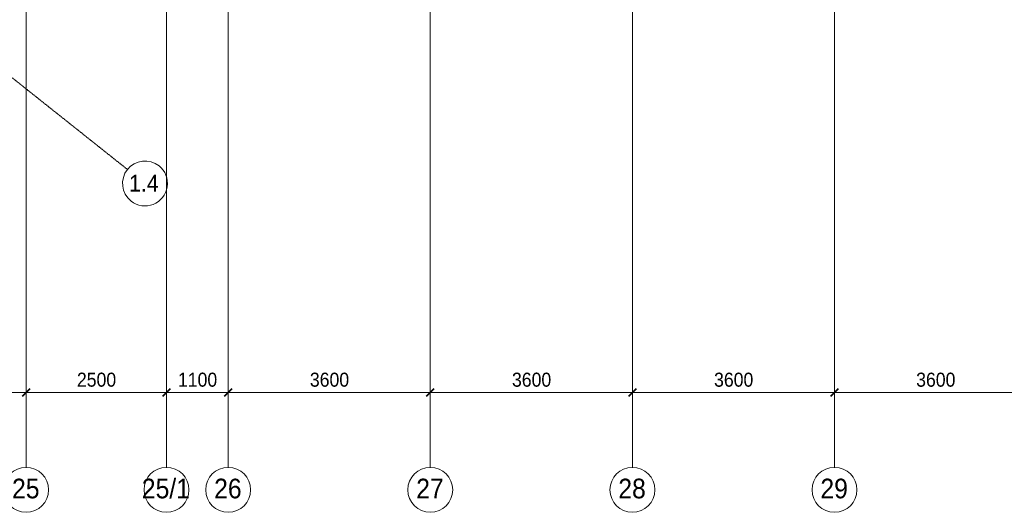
# Model space of a CAD drawing. Header units: millimetres. Extents: x 5617 to 131373, y -9330 to 158328.
# Tile 26 of 83: x 45747 to 63286, y -9255 to -481. Entities that reach past the tile are written whole.
import ezdxf

# ---------------------------------------------------------------- set-up
doc = ezdxf.new("R2010")
doc.units = ezdxf.units.MM
doc.linetypes.add('ADSK_Линия сетки', pattern=[25, 20, -2.5, 0, -2.5])
doc.linetypes.add('Линия сетки', pattern=[25, 20, -2.5, 0, -2.5])
for name, color, linetype, lineweight in [('Оси', 7, 'Continuous', 9), ('Размеры', 7, 'Continuous', 9), ('Размеры-100', 7, 'Continuous', 9)]:
    doc.layers.add(name, color=color, linetype=linetype, lineweight=lineweight)
doc.styles.add('Arial', font='arial.ttf', dxfattribs={"width": 0.9, "height": 250})
doc.styles.add('Arial_1', font='arial.ttf', dxfattribs={"width": 0.9, "height": 350})
doc.styles.add('Arial_2', font='arial.ttf', dxfattribs={"width": 0.9, "height": 300})
doc.dimstyles.new('Основной_2_5_мм', dxfattribs={"dimscale": 304.8, "dimtxt": 255.06485, "dimasz": 0.463911, "dimexe": 0.492126, "dimexo": 0.492126, "dimgap": 0.098425, "dimtad": 1, "dimdec": 0, "dimdsep": 46, "dimtxsty": 'Arial', "dimblk1": 'OBLIQUE', "dimblk2": 'OBLIQUE', "dimsah": 1, "dimcen": 0.09, "dimdle": 0.492126, "dimazin": 2, "dimtfac": 1, "dimtdec": 4, "dimtix": 1, "dimtmove": 0, "dimatfit": 3, "dimfxl": 1, "dimtvp": 1, "dimtolj": 1, "dimtzin": 0, "dimlwd": 20, "dimlwe": 20, "dimarcsym": 2})

# ---------------------------------------------------------------- blocks, each defined once
blk = doc.blocks.new('Ось сетки - Круг_Ø8 мм-6577-МКСС_LB01_-7_650__Кабельные конструкции_Лотки_4')
at = {"layer": 'Оси', "lineweight": 20}
for start, end in [(360, 180), (180, 360)]:
    blk.add_arc((0, 0), 4, start, end, dxfattribs=at)
blk = doc.blocks.new('Ось сетки - Диаметр 8 мм-612790-МКСС_LB01_-7_650__Кабельные конструкции_Лотки_4')
at = {"layer": 'Оси', "lineweight": 20}
for start, end in [(360, 180), (180, 360)]:
    blk.add_arc((0, 0), 4, start, end, dxfattribs=at)
blk = doc.blocks.new('DIMBLOCK14-МКСС_LB01_-7_650__Кабельные конструкции_Лотки_4')
at = {"layer": 'Размеры-100', "lineweight": 20, "transparency": 16777216}
for p, q in [((42261, -7122), (42261, -6972)), ((45861, -7122), (45861, -6972)), ((42261, -7122), (45861, -7122)), ((42261, -7122), (42261, -7172)), ((45861, -7122), (45861, -7172))]:
    blk.add_line(p, q, dxfattribs=at)
at = {"layer": 'Размеры-100', "lineweight": 40, "transparency": 16777216}
for p, q in [((42261, -7122), (42190, -7193)), ((42261, -7122), (42332, -7051)), ((45861, -7122), (45790, -7193)), ((45861, -7122), (45932, -7051))]:
    blk.add_line(p, q, dxfattribs=at)
at = {"layer": 'Размеры-100', "color": 0, "lineweight": 20, "transparency": 16777216, "insert": (43716, -6768), "char_height": 250, "width": 828.76, "attachment_point": 1, "line_spacing_factor": 0.941778, "style": 'Arial'}
blk.add_mtext('3600', dxfattribs=at)
blk = doc.blocks.new('_Oblique')
at = {"color": 0, "linetype": 'ByBlock', "lineweight": -2}
blk.add_line((-0.5, -0.5), (0.5, 0.5), dxfattribs=at)
blk = doc.blocks.new('DIMBLOCK15-МКСС_LB01_-7_650__Кабельные конструкции_Лотки_4')
at = {"layer": 'Размеры-100', "lineweight": 20, "transparency": 16777216}
for p, q in [((45861, -7122), (45861, -6972)), ((48361, -7122), (48361, -6972)), ((45861, -7122), (48361, -7122)), ((45861, -7122), (45861, -7172)), ((48361, -7122), (48361, -7172))]:
    blk.add_line(p, q, dxfattribs=at)
at = {"layer": 'Размеры-100', "lineweight": 40, "transparency": 16777216}
for p, q in [((45861, -7122), (45790, -7193)), ((45861, -7122), (45932, -7051)), ((48361, -7122), (48290, -7193)), ((48361, -7122), (48432, -7051))]:
    blk.add_line(p, q, dxfattribs=at)
at = {"layer": 'Размеры-100', "color": 0, "lineweight": 20, "transparency": 16777216, "insert": (46766, -6768), "char_height": 250, "width": 828.76, "attachment_point": 1, "line_spacing_factor": 0.941778, "style": 'Arial'}
blk.add_mtext('2500', dxfattribs=at)
blk = doc.blocks.new('DIMBLOCK16-МКСС_LB01_-7_650__Кабельные конструкции_Лотки_4')
at = {"layer": 'Размеры-100', "lineweight": 20, "transparency": 16777216}
for p, q in [((48361, -7122), (48361, -6972)), ((49461, -7122), (49461, -6972)), ((48361, -7122), (49461, -7122)), ((48361, -7122), (48361, -7172)), ((49461, -7122), (49461, -7172))]:
    blk.add_line(p, q, dxfattribs=at)
at = {"layer": 'Размеры-100', "lineweight": 40, "transparency": 16777216}
for p, q in [((48361, -7122), (48290, -7193)), ((48361, -7122), (48432, -7051)), ((49461, -7122), (49390, -7193)), ((49461, -7122), (49532, -7051))]:
    blk.add_line(p, q, dxfattribs=at)
at = {"layer": 'Размеры-100', "color": 0, "lineweight": 20, "transparency": 16777216, "insert": (48566, -6768), "char_height": 250, "width": 828.76, "attachment_point": 1, "line_spacing_factor": 0.941778, "style": 'Arial'}
blk.add_mtext('1100', dxfattribs=at)
blk = doc.blocks.new('DIMBLOCK17-МКСС_LB01_-7_650__Кабельные конструкции_Лотки_4')
at = {"layer": 'Размеры-100', "lineweight": 20, "transparency": 16777216}
for p, q in [((49461, -7122), (49461, -6972)), ((53061, -7122), (53061, -6972)), ((49461, -7122), (53061, -7122)), ((49461, -7122), (49461, -7172)), ((53061, -7122), (53061, -7172))]:
    blk.add_line(p, q, dxfattribs=at)
at = {"layer": 'Размеры-100', "lineweight": 40, "transparency": 16777216}
for p, q in [((49461, -7122), (49390, -7193)), ((49461, -7122), (49532, -7051)), ((53061, -7122), (52990, -7193)), ((53061, -7122), (53132, -7051))]:
    blk.add_line(p, q, dxfattribs=at)
at = {"layer": 'Размеры-100', "color": 0, "lineweight": 20, "transparency": 16777216, "insert": (50916, -6768), "char_height": 250, "width": 828.76, "attachment_point": 1, "line_spacing_factor": 0.941778, "style": 'Arial'}
blk.add_mtext('3600', dxfattribs=at)
blk = doc.blocks.new('DIMBLOCK18-МКСС_LB01_-7_650__Кабельные конструкции_Лотки_4')
at = {"layer": 'Размеры-100', "lineweight": 20, "transparency": 16777216}
for p, q in [((53061, -7122), (53061, -6972)), ((56661, -7122), (56661, -6972)), ((53061, -7122), (56661, -7122)), ((53061, -7122), (53061, -7172)), ((56661, -7122), (56661, -7172))]:
    blk.add_line(p, q, dxfattribs=at)
at = {"layer": 'Размеры-100', "lineweight": 40, "transparency": 16777216}
for p, q in [((53061, -7122), (52990, -7193)), ((53061, -7122), (53132, -7051)), ((56661, -7122), (56590, -7193)), ((56661, -7122), (56732, -7051))]:
    blk.add_line(p, q, dxfattribs=at)
at = {"layer": 'Размеры-100', "color": 0, "lineweight": 20, "transparency": 16777216, "insert": (54516, -6768), "char_height": 250, "width": 828.76, "attachment_point": 1, "line_spacing_factor": 0.941778, "style": 'Arial'}
blk.add_mtext('3600', dxfattribs=at)
blk = doc.blocks.new('DIMBLOCK19-МКСС_LB01_-7_650__Кабельные конструкции_Лотки_4')
at = {"layer": 'Размеры-100', "lineweight": 20, "transparency": 16777216}
for p, q in [((56661, -7122), (56661, -6972)), ((60261, -7122), (60261, -6972)), ((56661, -7122), (60261, -7122)), ((56661, -7122), (56661, -7172)), ((60261, -7122), (60261, -7172))]:
    blk.add_line(p, q, dxfattribs=at)
at = {"layer": 'Размеры-100', "lineweight": 40, "transparency": 16777216}
for p, q in [((56661, -7122), (56590, -7193)), ((56661, -7122), (56732, -7051)), ((60261, -7122), (60190, -7193)), ((60261, -7122), (60332, -7051))]:
    blk.add_line(p, q, dxfattribs=at)
at = {"layer": 'Размеры-100', "color": 0, "lineweight": 20, "transparency": 16777216, "insert": (58116, -6768), "char_height": 250, "width": 828.76, "attachment_point": 1, "line_spacing_factor": 0.941778, "style": 'Arial'}
blk.add_mtext('3600', dxfattribs=at)
blk = doc.blocks.new('DIMBLOCK20-МКСС_LB01_-7_650__Кабельные конструкции_Лотки_4')
at = {"layer": 'Размеры-100', "lineweight": 20, "transparency": 16777216}
for p, q in [((60261, -7122), (60261, -6972)), ((63861, -7122), (63861, -6972)), ((60261, -7122), (63861, -7122)), ((60261, -7122), (60261, -7172)), ((63861, -7122), (63861, -7172))]:
    blk.add_line(p, q, dxfattribs=at)
at = {"layer": 'Размеры-100', "lineweight": 40, "transparency": 16777216}
for p, q in [((60261, -7122), (60190, -7193)), ((60261, -7122), (60332, -7051)), ((63861, -7122), (63790, -7193)), ((63861, -7122), (63932, -7051))]:
    blk.add_line(p, q, dxfattribs=at)
at = {"layer": 'Размеры-100', "color": 0, "lineweight": 20, "transparency": 16777216, "insert": (61716, -6768), "char_height": 250, "width": 828.76, "attachment_point": 1, "line_spacing_factor": 0.941778, "style": 'Arial'}
blk.add_mtext('3600', dxfattribs=at)

msp = doc.modelspace()

# ---------------------------------------------------------------- linework, layer by layer
at = {"layer": 'Оси', "linetype": 'Линия сетки'}
for p, q in [((45861.2, -8455.2), (45861.2, 59061.9)), ((48361.2, -8455.2), (48361.2, 59061.9)), ((49461.2, -8455.2), (49461.2, 59061.9)), ((53061.2, -8455.2), (53061.2, 59061.9)), ((56661.2, -8455.2), (56661.2, 59061.9)), ((60261.2, -8455.2), (60261.2, 59061.9))]:
    msp.add_line(p, q, dxfattribs=at)
at = {"layer": 'Оси', "linetype": 'ADSK_Линия сетки'}
msp.add_line((28101.2, 12413.9), (47666.4, -3148.9), dxfattribs=at)

# ---------------------------------------------------------------- block references
at = {"layer": 'Оси', "lineweight": 20, "xscale": 99.99999999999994, "yscale": 99.99999999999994, "zscale": 99.99999999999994, "rotation": 231.4999999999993}
msp.add_blockref('Ось сетки - Диаметр 8 мм-612790-МКСС_LB01_-7_650__Кабельные конструкции_Лотки_4', (47979.4, -3397.9), dxfattribs=at)
at = {"layer": 'Оси', "lineweight": 20, "xscale": 99.99999999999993, "yscale": 99.99999999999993, "zscale": 99.99999999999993}
for p in [(45861.2, -8855.2), (48361.2, -8855.2), (49461.2, -8855.2), (53061.2, -8855.2), (56661.2, -8855.2), (60261.2, -8855.2)]:
    msp.add_blockref('Ось сетки - Круг_Ø8 мм-6577-МКСС_LB01_-7_650__Кабельные конструкции_Лотки_4', p, dxfattribs=at)

# ---------------------------------------------------------------- texts
at = {"layer": 'Оси', "attachment_point": 1}
for s, insert, char_height, width, style in [('1.4', (47696.1, -3243.5), 300, 649.367, 'Arial_2'), ('25', (45610.6, -8656.2), 350, 606.076, 'Arial_1'), ('25/1', (47923, -8656.2), 350, 1060.633, 'Arial_1'), ('26', (49210.6, -8656.2), 350, 606.076, 'Arial_1'), ('27', (52810.6, -8656.2), 350, 606.076, 'Arial_1'), ('28', (56410.6, -8656.2), 350, 606.076, 'Arial_1'), ('29', (60010.6, -8656.2), 350, 606.076, 'Arial_1')]:
    msp.add_mtext(s, dxfattribs=dict(at, insert=insert, char_height=char_height, width=width, style=style))

# ---------------------------------------------------------------- dimensions: what is measured, and where the dimension line sits
at = {"layer": 'Размеры', "lineweight": 20}
for base, p1, p2, override, picture, middle in [((45861.2, -7122.2), (42261.2, -7022.2), (45861.2, -7022.2), {"dimpost": '<>', "dimfxl": 3600}, 'DIMBLOCK14-МКСС_LB01_-7_650__Кабельные конструкции_Лотки_4', (44061.2, -6964.4)), ((48361.2, -7122.2), (45861.2, -7022.2), (48361.2, -7022.2), {"dimpost": '<>', "dimfxl": 2500}, 'DIMBLOCK15-МКСС_LB01_-7_650__Кабельные конструкции_Лотки_4', (47111.2, -6964.5)), ((49461.2, -7122.2), (48361.2, -7022.2), (49461.2, -7022.2), {"dimpost": '<>', "dimfxl": 1100}, 'DIMBLOCK16-МКСС_LB01_-7_650__Кабельные конструкции_Лотки_4', (48911.2, -6964.5)), ((53061.2, -7122.2), (49461.2, -7022.2), (53061.2, -7022.2), {"dimpost": '<>', "dimfxl": 3600}, 'DIMBLOCK17-МКСС_LB01_-7_650__Кабельные конструкции_Лотки_4', (51261.2, -6964.4)), ((56661.2, -7122.2), (53061.2, -7022.2), (56661.2, -7022.2), {"dimpost": '<>', "dimfxl": 3600}, 'DIMBLOCK18-МКСС_LB01_-7_650__Кабельные конструкции_Лотки_4', (54861.2, -6964.4)), ((60261.2, -7122.2), (56661.2, -7022.2), (60261.2, -7022.2), {"dimpost": '<>', "dimfxl": 3600}, 'DIMBLOCK19-МКСС_LB01_-7_650__Кабельные конструкции_Лотки_4', (58461.2, -6964.4)), ((63861.2, -7122.2), (60261.2, -7022.2), (63861.2, -7022.2), {"dimpost": '<>', "dimfxl": 3600}, 'DIMBLOCK20-МКСС_LB01_-7_650__Кабельные конструкции_Лотки_4', (62061.2, -6964.4))]:
    dim = msp.add_linear_dim(base=base, p1=p1, p2=p2, dimstyle='Основной_2_5_мм', override=override, dxfattribs=at)
    dim.commit()
    dim.dimension.update_dxf_attribs({"geometry": picture, "text_midpoint": middle})

doc.saveas('drawing.dxf')
